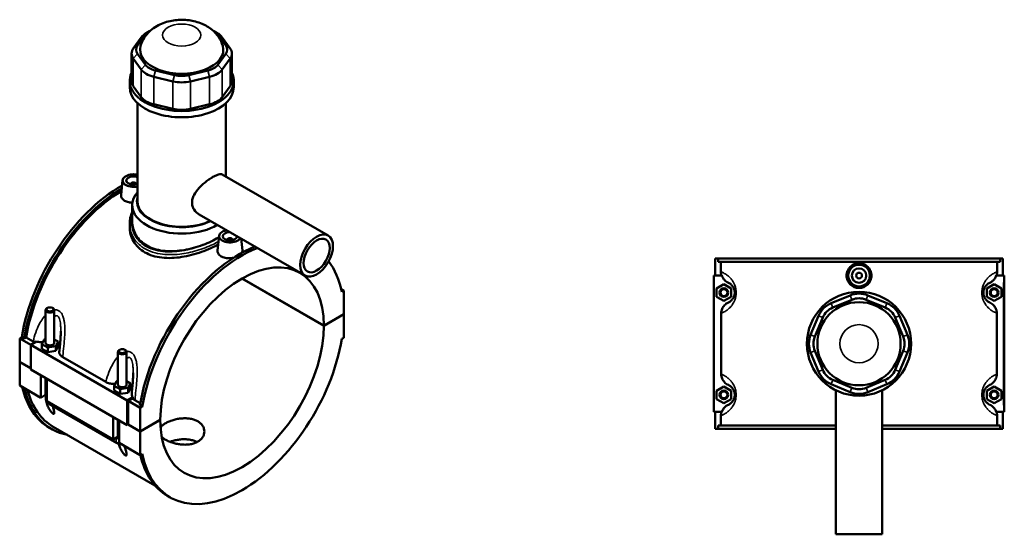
# Model space of a CAD drawing. Header units: millimetres. Extents: x -256 to 976, y -117 to 1175.
# Tile 8 of 8: x -118 to 563, y 819 to 1175. Entities that reach past the tile are written whole.
import ezdxf

# ---------------------------------------------------------------- set-up
doc = ezdxf.new("R2010")
doc.units = ezdxf.units.MM
doc.layers.add('Visible (ANSI)', color=7, linetype='Continuous', lineweight=50)
doc.layers.add('Visible Narrow (ANSI)', color=7, linetype='Continuous', lineweight=35)

msp = doc.modelspace()

# ---------------------------------------------------------------- linework, layer by layer
at = {"layer": 'Visible (ANSI)'}
for p, q in [((-36.8, 1157.2), (-31.33, 1164.83)), ((-28.55, 1167.22), (-30.82, 1165.92)), ((15.97, 1167.22), (18.23, 1165.92)), ((18.74, 1164.83), (24.22, 1157.2)), ((-34.28, 1162.92), (-39.76, 1155.29)), ((27.17, 1155.29), (21.7, 1162.92)), ((-40.97, 1151.76), (-40.97, 1132.69)), ((-31.33, 1143.92), (-36.8, 1151.54)), ((24.22, 1151.54), (18.74, 1143.92)), ((28.39, 1151.76), (28.39, 1132.69)), ((-39.76, 1148.22), (-34.28, 1140.6)), ((21.7, 1140.6), (27.17, 1148.22)), ((-11.19, 1136.76), (-24.4, 1139.92)), ((11.82, 1139.92), (-1.39, 1136.76)), ((-42.29, 1128.36), (-42.29, 1132.69)), ((-25.63, 1135.6), (-12.42, 1132.44)), ((-0.17, 1132.44), (13.04, 1135.6)), ((29.71, 1128.36), (29.71, 1132.69)), ((-34.28, 1121.53), (-39.76, 1129.16)), ((27.17, 1129.16), (21.7, 1121.53)), ((-36.89, 1049.36), (-36.89, 1117.41)), ((24.31, 1066.5), (24.31, 1117.41)), ((-12.42, 1113.37), (-25.63, 1116.53)), ((13.04, 1116.53), (-0.17, 1113.37)), ((-47.15, 1064), (-48.25, 1053.78)), ((21.81, 1067.94), (95.05, 1025.66)), ((-41.67, 1061.28), (-41.67, 1061.09)), ((-37.67, 1061.28), (-37.67, 1061.09)), ((-40.49, 1035.14), (-40.49, 1046.75)), ((5.81, 1040.23), (79.05, 997.95)), ((-42.29, 1033.77), (-42.29, 1031.58)), ((19.6, 1025.46), (18.5, 1015.24)), ((25.08, 1022.55), (25.08, 1022.74)), ((29.08, 1022.55), (29.08, 1022.74)), ((34.78, 1023.5), (35.67, 1015.2)), ((362.77, 1009.73), (362.77, 997.93)), ((362.77, 1009.73), (364.75, 1009.73)), ((364.75, 1009.73), (559.8, 1009.73)), ((364.75, 1007.37), (364.75, 1009.73)), ((559.8, 1009.73), (559.8, 1007.37)), ((559.8, 1009.73), (561.77, 1009.73)), ((561.77, 1009.73), (561.77, 997.93)), ((559.8, 1007.37), (364.75, 1007.37)), ((366.74, 1000.51), (366.74, 1007.37)), ((557.8, 1000.51), (557.8, 1007.37)), ((92, 963.18), (35.39, 995.86)), ((35.46, 995.9), (92, 963.26)), ((367.36, 997.93), (361.77, 997.93)), ((361.77, 997.93), (361.77, 903.53)), ((557.19, 997.93), (562.27, 997.93)), ((562.27, 997.93), (562.77, 997.93)), ((562.77, 903.53), (562.77, 997.93)), ((103.99, 988.55), (105.78, 987.51)), ((363.77, 989.02), (368.77, 991.91)), ((363.77, 983.25), (363.77, 989.02)), ((368.77, 991.91), (373.77, 989.02)), ((373.77, 989.02), (373.77, 983.25)), ((555.77, 991.91), (550.77, 989.02)), ((550.77, 989.02), (550.77, 983.25)), ((560.77, 989.02), (555.77, 991.91)), ((560.77, 983.25), (560.77, 989.02)), ((105.78, 987.51), (104.39, 986.71)), ((105.78, 971.22), (105.78, 987.51)), ((368.77, 980.36), (363.77, 983.25)), ((373.77, 983.25), (368.77, 980.36)), ((456.15, 984.2), (442.94, 978.72)), ((444.16, 975.77), (457.37, 981.24)), ((467.17, 981.24), (480.38, 975.77)), ((481.61, 978.72), (468.4, 984.2)), ((550.77, 983.25), (555.77, 980.36)), ((555.77, 980.36), (560.77, 983.25)), ((-99.14, 975.5), (-99.56, 975.25)), ((-95.74, 975.5), (-95.32, 975.25)), ((-100.44, 974.03), (-100.44, 951.34)), ((-94.44, 974.03), (-94.44, 951.34)), ((92, 963.26), (105.78, 971.22)), ((105.78, 971.14), (92, 963.18)), ((105.71, 971.18), (105.78, 971.14)), ((105.78, 954.85), (105.78, 971.14)), ((366.96, 971.84), (366.96, 929.62)), ((434.28, 970.07), (428.81, 956.86)), ((431.77, 955.63), (437.24, 968.84)), ((487.31, 968.84), (492.78, 955.63)), ((495.74, 956.86), (490.27, 970.07)), ((557.59, 929.62), (557.59, 971.84)), ((-118.37, 954.44), (-116.97, 955.25)), ((-118.37, 954.44), (-110.73, 950.04)), ((-118.37, 938.16), (-118.37, 954.44)), ((-115.3, 954.29), (-116.97, 955.25)), ((-113.89, 955.1), (-115.3, 954.29)), ((-109.04, 952.3), (-113.89, 955.1)), ((-103.01, 950.48), (-101.52, 953.7)), ((-101.52, 953.7), (-100.44, 953.87)), ((-94.44, 953.69), (-91.86, 952.2)), ((104.39, 954.05), (105.78, 954.85)), ((-106.78, 952.32), (-110.73, 950.04)), ((-110.73, 950.04), (-43.98, 911.5)), ((-110.73, 950.04), (-110.73, 932.93)), ((-103.01, 947.21), (-103.01, 950.48)), ((-98.93, 948.12), (-103.01, 950.48)), ((-103.01, 947.21), (-98.93, 944.86)), ((-93.36, 948.98), (-98.93, 948.12)), ((-98.93, 944.86), (-98.93, 948.12)), ((-91.86, 952.2), (-93.36, 948.98)), ((-93.36, 945.72), (-93.36, 948.98)), ((-93.36, 945.72), (-91.86, 948.94)), ((-91.86, 948.94), (-91.86, 952.2)), ((-98.93, 944.86), (-93.36, 945.72)), ((-88.61, 941.5), (-58.76, 924.27)), ((-50.38, 922.44), (-50.38, 945.12)), ((-49.07, 946.59), (-49.5, 946.35)), ((-45.68, 946.59), (-45.25, 946.35)), ((-44.38, 922.44), (-44.38, 945.12)), ((428.81, 944.61), (434.28, 931.4)), ((437.24, 932.62), (431.77, 945.83)), ((492.78, 945.83), (487.31, 932.62)), ((490.27, 931.4), (495.74, 944.61)), ((-118.37, 938.16), (-110.73, 933.75)), ((-118.37, 938.07), (-118.3, 938.11)), ((-118.37, 921.78), (-118.37, 938.07)), ((-110.73, 933.66), (-118.37, 938.07)), ((-110.73, 932.93), (-43.98, 894.39)), ((-103.8, 913.37), (-103.8, 928.93)), ((-100.44, 926.99), (-100.44, 914.6)), ((-99.56, 926.48), (-99.56, 910.93)), ((-118.37, 921.78), (-103.8, 913.37)), ((-52.95, 921.58), (-51.46, 924.79)), ((-52.95, 918.31), (-52.95, 921.58)), ((-48.87, 919.22), (-52.95, 921.58)), ((-51.46, 924.79), (-50.38, 924.96)), ((-43.29, 920.08), (-48.87, 919.22)), ((-44.38, 924.79), (-41.8, 923.3)), ((-41.8, 923.3), (-43.29, 920.08)), ((-43.29, 916.81), (-43.29, 920.08)), ((-43.29, 916.81), (-41.8, 920.03)), ((-41.8, 920.03), (-41.8, 923.3)), ((363.77, 918.22), (368.77, 921.11)), ((368.77, 921.11), (373.77, 918.22)), ((442.94, 922.74), (456.15, 917.27)), ((457.37, 920.22), (444.16, 925.7)), ((480.38, 925.7), (467.17, 920.22)), ((468.4, 917.27), (481.61, 922.74)), ((555.77, 921.11), (550.77, 918.22)), ((560.77, 918.22), (555.77, 921.11)), ((-100.99, 915), (-103.8, 913.37)), ((-100.44, 915.32), (-100.99, 915)), ((-100.99, 915), (-100.44, 914.67)), ((-52.95, 918.31), (-48.87, 915.95)), ((-48.87, 915.95), (-48.87, 919.22)), ((-48.87, 915.95), (-43.29, 916.81)), ((-43.98, 911.5), (-40.03, 913.78)), ((-40.16, 912.88), (-43.27, 911.09)), ((363.77, 912.45), (363.77, 918.22)), ((373.77, 918.22), (373.77, 912.45)), ((446.27, 918.48), (446.27, 818.73)), ((478.27, 918.48), (478.27, 818.73)), ((550.77, 918.22), (550.77, 912.45)), ((560.77, 912.45), (560.77, 918.22)), ((-99.56, 910.93), (-53.74, 884.47)), ((-96.82, 908.33), (-51, 881.87)), ((-43.98, 894.39), (-43.98, 911.5)), ((-43.27, 911.09), (-34.93, 906.27)), ((-43.27, 911.09), (-43.27, 894.8)), ((-34.95, 909.53), (-38.65, 911.66)), ((-33.53, 907.08), (-35.2, 908.04)), ((-33.53, 907.08), (-34.93, 906.27)), ((-34.93, 906.27), (-34.93, 889.98)), ((368.77, 909.56), (363.77, 912.45)), ((373.77, 912.45), (368.77, 909.56)), ((550.77, 912.45), (555.77, 909.56)), ((555.77, 909.56), (560.77, 912.45)), ((-53.74, 884.47), (-53.74, 900.02)), ((361.77, 903.53), (367.36, 903.53)), ((362.77, 903.53), (362.77, 891.73)), ((366.74, 894.09), (366.74, 900.96)), ((562.27, 903.53), (557.19, 903.53)), ((557.8, 894.09), (557.8, 900.96)), ((561.77, 903.53), (561.77, 891.73)), ((562.77, 903.53), (562.27, 903.53)), ((-96.12, 891.56), (-97.79, 892.52)), ((-95.14, 893.25), (-24.85, 852.66)), ((-50.38, 885.7), (-50.38, 898.08)), ((-49.5, 897.58), (-49.5, 882.02)), ((-43.27, 894.8), (-43.98, 894.39)), ((-34.93, 889.9), (-43.34, 894.76)), ((-43.27, 894.8), (-34.93, 889.98)), ((-34.93, 889.98), (-21.14, 897.94)), ((-21.14, 897.86), (-34.93, 889.9)), ((-21.21, 897.9), (-21.14, 897.86)), ((446.27, 894.09), (364.75, 894.09)), ((364.75, 891.73), (364.75, 894.09)), ((559.8, 894.09), (478.27, 894.09)), ((559.8, 894.09), (559.8, 891.73)), ((-50.93, 886.09), (-53.74, 884.47)), ((-51.3, 885.88), (-50.83, 885.6)), ((-50.38, 886.41), (-50.93, 886.09)), ((-50.93, 886.09), (-50.38, 885.77)), ((-34.93, 889.9), (-34.93, 873.61)), ((364.75, 891.73), (362.77, 891.73)), ((364.75, 891.73), (446.27, 891.73)), ((478.27, 891.73), (559.8, 891.73)), ((561.77, 891.73), (559.8, 891.73)), ((-49.5, 882.02), (-34.93, 873.61)), ((-34.93, 873.61), (-33.53, 874.42)), ((-14.35, 844.35), (-16.02, 845.31)), ((446.27, 818.73), (478.27, 818.73))]:
    msp.add_line(p, q, dxfattribs=at)
for centre, radius in [((462.27, 997.93), 7.5), ((462.27, 997.93), 5), ((462.27, 997.93), 2), ((368.77, 986.13), 3), ((368.77, 986.13), 2.4), ((555.77, 986.13), 3), ((555.77, 986.13), 2.4), ((462.27, 950.73), 36), ((462.27, 950.73), 28.8), ((368.77, 915.33), 3), ((368.77, 915.33), 2.4), ((555.77, 915.33), 3), ((555.77, 915.33), 2.4)]:
    msp.add_circle(centre, radius, dxfattribs=at)
for centre, radius, start, end in [((462.27, 969.41), 16, 67.5, 112.5), ((462.27, 969.41), 12.8, 67.5, 112.5), ((449.06, 963.94), 16, 112.5, 157.5), ((449.06, 963.94), 12.8, 112.5, 157.5), ((475.48, 963.94), 12.8, 22.5, 67.5), ((475.48, 963.94), 16, 22.5, 67.5), ((443.59, 950.73), 16, 157.5, 202.5), ((443.59, 950.73), 12.8, 157.5, 202.5), ((480.95, 950.73), 12.8, 337.5, 22.5), ((480.95, 950.73), 16, 337.5, 22.5), ((449.06, 937.52), 16, 202.5, 247.5), ((449.06, 937.52), 12.8, 202.5, 247.5), ((475.48, 937.52), 12.8, 292.5, 337.5), ((475.48, 937.52), 16, 292.5, 337.5), ((462.27, 932.05), 12.8, 247.5, 292.5), ((462.27, 932.05), 16, 247.5, 292.5)]:
    msp.add_arc(centre, radius, start, end, dxfattribs=at)
for centre, major_axis, start_param, end_param in [((-19.5, 1159.39), (-16, 0), 5.497787, 5.890486), ((-19.5, 1162), (12.8, 0), 2.300998, 2.748894), ((6.92, 1162), (12.8, 0), 0.392699, 0.840595), ((6.92, 1159.39), (16, 0), 0.392699, 0.785398), ((-24.97, 1151.76), (-16, 0), 5.890486, 6.675884), ((-24.97, 1154.37), (-12.8, 0), 5.890486, 6.675884), ((-6.29, 1154.37), (-28.8, 0), 6.118681, 9.589283), ((12.39, 1154.37), (12.8, 0), 5.890486, 6.675884), ((12.39, 1151.76), (16, 0), 5.890486, 6.675884), ((-6.29, 1132.69), (-36, 0), 6.011728, 9.696235), ((-19.5, 1144.13), (-16, 0), 0.392699, 1.178097), ((-19.5, 1146.74), (-12.8, 0), 0.392699, 1.178097), ((6.92, 1146.74), (-12.8, 0), 1.963495, 2.748894), ((6.92, 1144.13), (16, 0), 5.105088, 5.890486), ((-24.97, 1132.69), (-16, 0), 0, 0.392699), ((-6.29, 1140.97), (16, 0), 4.31969, 5.105088), ((-6.29, 1143.59), (-12.8, 0), 1.178097, 1.963495), ((12.39, 1132.69), (16, 0), 5.890486, 6.283185), ((-6.29, 1128.36), (-36, 0), 0, 3.141593), ((-19.5, 1125.07), (-16, 0), 0.392699, 1.178097), ((6.92, 1125.07), (-16, 0), 1.963495, 2.748894), ((-6.29, 1121.91), (-16, 0), 1.178097, 1.963495), ((-39.67, 1063.73), (-7.5, 0), 4.333317, 8.233054), ((-39.67, 1063.73), (-5, 0), 4.12392, 8.44245), ((-48.01, 978.74), (-49.78, -86.21), 3.920469, 5.295511), ((-46.34, 977.77), (49.78, 86.21), 0.805742, 2.153918), ((-46.34, 977.77), (-48.8, -84.52), 3.950393, 5.291407), ((-39.67, 1061.28), (-2, 0), 2.963882, 6.460896), ((-6.29, 1046.75), (-34.2, 0), 5.820231, 8.656123), ((-6.29, 1049.36), (-31, 0), 6.122368, 8.554523), ((-6.29, 1049.36), (-30.6, 0), 0, 2.270225), ((27.08, 1025.19), (-7.5, 0), 5.031383, 9.105784), ((27.08, 1025.19), (5, 0), 1.615885, 6.238097), ((27.08, 1022.74), (-2, 0), 2.963882, 6.460896), ((33.76, 931.53), (49.78, 86.21), 0.634661, 2.153918), ((35.43, 930.56), (-49.78, -86.21), 3.776253, 5.295511), ((35.43, 930.56), (40, 69.28), 5.498412, 8.638755), ((35.43, 930.56), (49.78, 86.21), 5.700064, 6.049459), ((-97.44, 974.03), (3, 0), 2.356194, 7.068583), ((35.43, 930.56), (-40, -69.28), 5.498412, 8.638755), ((35.43, 930.56), (-49.78, -86.21), 5.700064, 8.437103), ((-97.44, 951.34), (-3, 0), 0, 3.141593), ((-97.44, 948.08), (7.5, 0), 0.392349, 0.732403), ((-47.38, 945.12), (3, 0), 2.356194, 7.068583), ((-48.01, 978.74), (-49.78, -86.21), 5.726091, 6.283185), ((-46.34, 977.77), (-49.78, -86.21), 5.726091, 6.48154), ((-47.38, 922.44), (-3, 0), 0, 3.141593), ((-47.38, 919.17), (7.5, 0), 0.392349, 0.732403), ((-46.34, 977.77), (-48.8, -84.52), 5.759078, 6.283185), ((33.76, 931.53), (-49.78, -86.21), 5.724326, 6.283185)]:
    msp.add_ellipse(centre, major_axis=major_axis, ratio=0.57735, start_param=start_param, end_param=end_param, dxfattribs=at)
for centre, major_axis in [((87.05, 1011.8), (8, 13.86)), ((87.05, 1011.8), (6.4, 11.09)), ((-97.44, 974.52), (-2.4, 0)), ((-47.38, 945.61), (-2.4, 0))]:
    msp.add_ellipse(centre, major_axis=major_axis, ratio=0.57735, dxfattribs=at)
for points, knots in [([(22.12, 1157.09), (21.48, 1159.32), (20.49, 1161.33), (17.95, 1165.13), (16.34, 1166.81), (12.46, 1169.99), (10.15, 1171.29), (4.85, 1173.55), (1.82, 1174.31), (-4.41, 1175.14), (-7.62, 1175.16), (-13.98, 1174.41), (-17.14, 1173.65), (-23.21, 1171.11), (-26.16, 1169.38), (-30.81, 1164.82), (-32.64, 1162.4), (-34.2, 1158.66), (-34.47, 1157.89), (-34.7, 1157.09)], [5.662292, 5.662292, 5.662292, 5.662292, 5.86601, 5.86601, 6.110581, 6.110581, 6.433532, 6.433532, 6.842505, 6.842505, 7.269625, 7.269625, 7.69658, 7.69658, 8.106587, 8.106587, 8.402037, 8.402037, 8.474875, 8.474875, 8.474875, 8.474875]), ([(5.81, 1040.23), (4.43, 1041.03), (3.13, 1042.23), (1.78, 1044.4), (1.42, 1045.19), (0.95, 1046.83), (0.84, 1047.67), (0.84, 1049.35), (0.95, 1050.23), (1.42, 1052), (1.78, 1052.89), (3.13, 1055.52), (4.43, 1057.22), (6.5, 1059.45), (7.26, 1060.19), (8.86, 1061.63), (9.69, 1062.33), (11.37, 1063.64), (12.21, 1064.25), (13.84, 1065.35), (14.62, 1065.84), (16.07, 1066.68), (16.78, 1067.05), (18.1, 1067.65), (18.72, 1067.88), (19.82, 1068.18), (20.31, 1068.24), (21.16, 1068.21), (21.51, 1068.11), (21.81, 1067.94)], [3.696188, 3.696188, 3.696188, 3.696188, 4.313598, 4.313598, 4.622303, 4.622303, 4.931008, 4.931008, 5.239713, 5.239713, 5.548418, 5.548418, 6.165828, 6.165828, 6.473499, 6.473499, 6.78117, 6.78117, 7.088841, 7.088841, 7.396512, 7.396512, 7.704183, 7.704183, 8.011854, 8.011854, 8.319525, 8.319525, 8.627196, 8.627196, 8.627196, 8.627196]), ([(-40.36, 1048.48), (-41.23, 1048.49), (-42.13, 1048.57), (-44.03, 1048.97), (-45, 1049.34), (-46.53, 1050.22), (-47.19, 1050.8), (-48.06, 1052.08), (-48.27, 1052.79), (-48.27, 1053.56), (-48.26, 1053.67), (-48.25, 1053.78)], [2.012796, 2.012796, 2.012796, 2.012796, 2.269187, 2.269187, 2.593522, 2.593522, 2.917856, 2.917856, 3.242191, 3.242191, 3.295584, 3.295584, 3.295584, 3.295584]), ([(-42.29, 1033.77), (-42.29, 1035.17), (-42.14, 1036.58), (-41.54, 1039.33), (-41.09, 1040.67), (-40.49, 1041.96), (-40.49, 1041.96), (-40.49, 1041.96)], [24.643771, 24.643771, 24.643771, 24.643771, 25.192059, 25.192059, 25.735146, 25.735146, 25.735155, 25.735155, 25.735155, 25.735155]), ([(18.96, 1019.52), (17.4, 1018.63), (15.65, 1017.73), (11.78, 1015.97), (9.64, 1015.1), (5.21, 1013.53), (2.9, 1012.82), (-1.73, 1011.63), (-4.05, 1011.15), (-8.54, 1010.45), (-10.86, 1010.2), (-15.49, 1010.03), (-17.79, 1010.1), (-22.23, 1010.61), (-24.36, 1011.05), (-28.31, 1012.29), (-30.13, 1013.09), (-33.36, 1014.96), (-34.87, 1016.08), (-37.52, 1018.65), (-38.66, 1020.1), (-40.49, 1023.21), (-41.18, 1024.87), (-42.08, 1028.23), (-42.29, 1029.93), (-42.29, 1031.58)], [5.509434, 5.509434, 5.509434, 5.509434, 6.165677, 6.165677, 6.850534, 6.850534, 7.535392, 7.535392, 8.22025, 8.22025, 8.905597, 8.905597, 9.590944, 9.590944, 10.276291, 10.276291, 10.961637, 10.961637, 11.646984, 11.646984, 12.332331, 12.332331, 13.017678, 13.017678, 13.703025, 13.703025, 13.703025, 13.703025]), ([(-40.49, 1035.14), (-40.49, 1033.61), (-40.29, 1032.02), (-39.43, 1028.88), (-38.78, 1027.33), (-37.04, 1024.43), (-35.95, 1023.08), (-33.44, 1020.66), (-32.01, 1019.6), (-28.94, 1017.83), (-27.22, 1017.07), (-23.46, 1015.87), (-21.44, 1015.43), (-17.23, 1014.89), (-15.04, 1014.79), (-10.64, 1014.89), (-8.43, 1015.09), (-4.16, 1015.7), (-1.95, 1016.12), (2.45, 1017.2), (4.64, 1017.85), (8.86, 1019.3), (10.88, 1020.11), (14.63, 1021.8), (16.36, 1022.68), (18.44, 1023.88), (18.98, 1024.21), (19.5, 1024.54)], [7.795387, 7.795387, 7.795387, 7.795387, 8.445213, 8.445213, 9.095039, 9.095039, 9.744865, 9.744865, 10.394691, 10.394691, 11.044516, 11.044516, 11.694342, 11.694342, 12.344168, 12.344168, 12.993994, 12.993994, 13.643505, 13.643505, 14.293015, 14.293015, 14.942525, 14.942525, 15.592036, 15.592036, 15.825207, 15.825207, 15.825207, 15.825207]), ([(29.58, 1010.25), (28.75, 1010.08), (27.89, 1009.98), (26, 1009.91), (24.84, 1009.99), (22.72, 1010.43), (21.75, 1010.8), (20.99, 1011.24), (20.22, 1011.68), (19.56, 1012.26), (18.69, 1013.54), (18.48, 1014.25), (18.48, 1015.02), (18.49, 1015.13), (18.5, 1015.24)], [4.292914, 4.292914, 4.292914, 4.292914, 4.538374, 4.538374, 4.862709, 4.862709, 5.187044, 5.187044, 5.187044, 5.511378, 5.511378, 5.835713, 5.835713, 5.889106, 5.889106, 5.889106, 5.889106]), ([(35.67, 1015.2), (35.68, 1015.11), (35.69, 1015.01), (35.68, 1014.53), (35.59, 1014.13), (35.39, 1013.73)], [3.1900692, 3.1900692, 3.1900692, 3.1900692, 3.242191, 3.242191, 3.4562605, 3.4562605, 3.4562605, 3.4562605]), ([(470.89, 997.93), (470.89, 996.85), (470.67, 995.7), (469.79, 993.58), (469.13, 992.62), (467.59, 991.09), (466.63, 990.44), (464.51, 989.56), (463.35, 989.35), (461.19, 989.35), (460.04, 989.56), (457.92, 990.44), (456.95, 991.09), (455.42, 992.62), (454.76, 993.58), (453.87, 995.7), (453.66, 996.85), (453.66, 999.01), (453.87, 1000.17), (454.76, 1002.28), (455.42, 1003.25), (456.95, 1004.77), (457.92, 1005.43), (460.04, 1006.3), (461.19, 1006.52), (463.35, 1006.52), (464.51, 1006.3), (466.63, 1005.43), (467.59, 1004.77), (469.13, 1003.25), (469.79, 1002.28), (470.67, 1000.17), (470.89, 999.01), (470.89, 997.93)], [0, 0, 0, 0, 0.324335, 0.324335, 0.648669, 0.648669, 0.972715, 0.972715, 1.296761, 1.296761, 1.620807, 1.620807, 1.944853, 1.944853, 2.269187, 2.269187, 2.593522, 2.593522, 2.917856, 2.917856, 3.242191, 3.242191, 3.566237, 3.566237, 3.890283, 3.890283, 4.214329, 4.214329, 4.538374, 4.538374, 4.862709, 4.862709, 5.187044, 5.187044, 5.187044, 5.187044]), ([(367.36, 997.93), (367.52, 997.46), (367.72, 996.99), (368.29, 995.96), (368.69, 995.42), (369.91, 994.09), (370.84, 993.43), (371.87, 992.96)], [-0.6918419, -0.6918419, -0.6918419, -0.6918419, -0.5409379, -0.5409379, -0.3386348, -0.3386348, 0, 0, 0, 0]), ([(552.68, 992.96), (553.33, 993.26), (553.94, 993.63), (555.06, 994.54), (555.57, 995.06), (556.51, 996.34), (556.91, 997.11), (557.19, 997.93)], [-0.7435075, -0.7435075, -0.7435075, -0.7435075, -0.5291105, -0.5291105, -0.3123219, -0.3123219, -0.0522051, -0.0522051, -0.0522051, -0.0522051]), ([(371.87, 992.96), (371.88, 992.96), (371.9, 992.95), (372.18, 992.82), (372.5, 992.65), (373.12, 992.25), (373.41, 992.04), (373.98, 991.54), (374.25, 991.27), (374.74, 990.68), (374.96, 990.39), (375.3, 989.83), (375.43, 989.6), (375.7, 989.03), (375.83, 988.7), (376.02, 988.1), (376.08, 987.83), (376.19, 987.29), (376.23, 987.01), (376.27, 986.53), (376.27, 986.33), (376.27, 986.13), (376.27, 985.93), (376.27, 985.74), (376.23, 985.25), (376.19, 984.97), (376.08, 984.43), (376.02, 984.17), (375.83, 983.56), (375.7, 983.23), (375.43, 982.67), (375.3, 982.43), (374.96, 981.87), (374.74, 981.58), (374.25, 981), (373.98, 980.73), (373.41, 980.23), (373.12, 980.01), (372.5, 979.61), (372.18, 979.45), (371.9, 979.31), (371.88, 979.31), (371.87, 979.3)], [0.919571, 0.919571, 0.919571, 0.919571, 0.958694, 0.958694, 1.670668, 1.670668, 2.213684, 2.213684, 2.673377, 2.673377, 3.031843, 3.031843, 3.263194, 3.263194, 3.529941, 3.529941, 3.711892, 3.711892, 3.892173, 3.892173, 4.014857, 4.014857, 4.014857, 4.13754, 4.13754, 4.317822, 4.317822, 4.499773, 4.499773, 4.76652, 4.76652, 4.99787, 4.99787, 5.356337, 5.356337, 5.816029, 5.816029, 6.359046, 6.359046, 7.07102, 7.07102, 7.110142, 7.110142, 7.110142, 7.110142]), ([(552.68, 979.3), (552.66, 979.31), (552.65, 979.31), (552.36, 979.45), (552.05, 979.61), (551.42, 980.01), (551.13, 980.23), (550.56, 980.73), (550.29, 981), (549.8, 981.58), (549.59, 981.87), (549.25, 982.43), (549.11, 982.67), (548.85, 983.23), (548.72, 983.56), (548.53, 984.17), (548.46, 984.43), (548.36, 984.97), (548.32, 985.25), (548.28, 985.74), (548.27, 985.93), (548.27, 986.13), (548.27, 986.33), (548.28, 986.53), (548.32, 987.01), (548.36, 987.29), (548.46, 987.83), (548.53, 988.1), (548.72, 988.7), (548.85, 989.03), (549.11, 989.6), (549.25, 989.83), (549.59, 990.39), (549.8, 990.68), (550.29, 991.27), (550.56, 991.54), (551.13, 992.04), (551.42, 992.25), (552.05, 992.65), (552.36, 992.82), (552.65, 992.95), (552.66, 992.96), (552.68, 992.96)], [0.91957, 0.91957, 0.91957, 0.91957, 0.958693, 0.958693, 1.670668, 1.670668, 2.213684, 2.213684, 2.673377, 2.673377, 3.031843, 3.031843, 3.263193, 3.263193, 3.52994, 3.52994, 3.711891, 3.711891, 3.892172, 3.892172, 4.014856, 4.014856, 4.014856, 4.13754, 4.13754, 4.317821, 4.317821, 4.499772, 4.499772, 4.766518, 4.766518, 4.997869, 4.997869, 5.356335, 5.356335, 5.816028, 5.816028, 6.359044, 6.359044, 7.071018, 7.071018, 7.110141, 7.110141, 7.110141, 7.110141]), ([(371.87, 979.3), (370.89, 978.86), (369.99, 978.23), (368.52, 976.69), (367.94, 975.8), (367.16, 973.88), (366.96, 972.87), (366.96, 971.84)], [-0.9459282, -0.9459282, -0.9459282, -0.9459282, -0.6227514, -0.6227514, -0.3074983, -0.3074983, 0, 0, 0, 0]), ([(557.59, 971.84), (557.59, 972.86), (557.39, 973.86), (556.64, 975.74), (556.09, 976.6), (554.63, 978.17), (553.71, 978.83), (552.68, 979.3)], [-0.9470392, -0.9470392, -0.9470392, -0.9470392, -0.6421729, -0.6421729, -0.3386348, -0.3386348, 0, 0, 0, 0]), ([(-89.94, 959.39), (-89.94, 958.5), (-89.96, 957.57), (-90.04, 955.7), (-90.1, 954.75), (-90.24, 952.84), (-90.32, 951.87), (-90.49, 949.94), (-90.58, 948.97), (-90.76, 947.03), (-90.86, 946.06), (-90.95, 945.09)], [5.611075, 5.611075, 5.611075, 5.611075, 5.923907, 5.923907, 6.236739, 6.236739, 6.549571, 6.549571, 6.862403, 6.862403, 7.175235, 7.175235, 7.175235, 7.175235]), ([(-106.78, 952.32), (-106.33, 952.19), (-105.86, 952.08), (-104.73, 951.89), (-104.06, 951.83), (-103.06, 951.81), (-102.72, 951.81), (-102.39, 951.83)], [-0.6918419, -0.6918419, -0.6918419, -0.6918419, -0.5409379, -0.5409379, -0.3386348, -0.3386348, -0.2380932, -0.2380932, -0.2380932, -0.2380932]), ([(-90.95, 945.09), (-90.97, 944.97), (-90.97, 944.85), (-90.94, 944.12), (-90.73, 943.52), (-89.92, 942.41), (-89.34, 941.92), (-88.61, 941.5)], [-0.6862685, -0.6862685, -0.6862685, -0.6862685, -0.6227514, -0.6227514, -0.3074983, -0.3074983, 0, 0, 0, 0]), ([(-39.88, 930.49), (-39.88, 929.59), (-39.9, 928.67), (-39.98, 926.8), (-40.04, 925.85), (-40.17, 923.93), (-40.25, 922.97), (-40.42, 921.04), (-40.52, 920.07), (-40.7, 918.13), (-40.8, 917.16), (-40.89, 916.19)], [5.611075, 5.611075, 5.611075, 5.611075, 5.923907, 5.923907, 6.236739, 6.236739, 6.549571, 6.549571, 6.862403, 6.862403, 7.175235, 7.175235, 7.175235, 7.175235]), ([(366.96, 929.62), (366.96, 928.61), (367.16, 927.6), (367.91, 925.72), (368.46, 924.86), (369.91, 923.29), (370.84, 922.63), (371.87, 922.16)], [-0.9470392, -0.9470392, -0.9470392, -0.9470392, -0.6421729, -0.6421729, -0.3386348, -0.3386348, 0, 0, 0, 0]), ([(552.68, 922.16), (553.66, 922.61), (554.55, 923.24), (556.03, 924.77), (556.61, 925.66), (557.39, 927.59), (557.59, 928.6), (557.59, 929.62)], [-0.9459282, -0.9459282, -0.9459282, -0.9459282, -0.6227514, -0.6227514, -0.3074983, -0.3074983, 0, 0, 0, 0]), ([(-58.76, 924.27), (-58.05, 923.85), (-57.2, 923.52), (-55.33, 923.06), (-54.34, 922.93), (-52.99, 922.9), (-52.66, 922.91), (-52.33, 922.92)], [-0.9470392, -0.9470392, -0.9470392, -0.9470392, -0.6421729, -0.6421729, -0.3386348, -0.3386348, -0.2380932, -0.2380932, -0.2380932, -0.2380932]), ([(371.87, 922.16), (371.88, 922.16), (371.9, 922.15), (372.18, 922.02), (372.5, 921.85), (373.12, 921.45), (373.41, 921.24), (373.98, 920.74), (374.25, 920.47), (374.74, 919.88), (374.96, 919.59), (375.3, 919.03), (375.43, 918.8), (375.7, 918.23), (375.83, 917.9), (376.02, 917.3), (376.08, 917.03), (376.19, 916.49), (376.23, 916.21), (376.27, 915.73), (376.27, 915.53), (376.27, 915.33), (376.27, 915.13), (376.27, 914.94), (376.23, 914.45), (376.19, 914.17), (376.08, 913.63), (376.02, 913.37), (375.83, 912.76), (375.7, 912.43), (375.43, 911.87), (375.3, 911.63), (374.96, 911.07), (374.74, 910.78), (374.25, 910.2), (373.98, 909.93), (373.41, 909.43), (373.12, 909.21), (372.5, 908.81), (372.18, 908.65), (371.9, 908.51), (371.88, 908.51), (371.87, 908.5)], [0.919571, 0.919571, 0.919571, 0.919571, 0.958694, 0.958694, 1.670668, 1.670668, 2.213685, 2.213685, 2.673377, 2.673377, 3.031843, 3.031843, 3.263194, 3.263194, 3.529941, 3.529941, 3.711892, 3.711892, 3.892173, 3.892173, 4.014857, 4.014857, 4.014857, 4.13754, 4.13754, 4.317822, 4.317822, 4.499773, 4.499773, 4.766519, 4.766519, 4.99787, 4.99787, 5.356336, 5.356336, 5.816029, 5.816029, 6.359045, 6.359045, 7.07102, 7.07102, 7.110142, 7.110142, 7.110142, 7.110142]), ([(552.68, 908.5), (552.66, 908.51), (552.65, 908.51), (552.36, 908.65), (552.05, 908.81), (551.42, 909.21), (551.13, 909.43), (550.56, 909.93), (550.29, 910.2), (549.8, 910.78), (549.59, 911.07), (549.25, 911.63), (549.11, 911.87), (548.85, 912.43), (548.72, 912.76), (548.53, 913.37), (548.46, 913.63), (548.36, 914.17), (548.32, 914.45), (548.28, 914.94), (548.27, 915.13), (548.27, 915.33), (548.27, 915.53), (548.28, 915.73), (548.32, 916.21), (548.36, 916.49), (548.46, 917.03), (548.53, 917.3), (548.72, 917.9), (548.85, 918.23), (549.11, 918.8), (549.25, 919.03), (549.59, 919.59), (549.8, 919.88), (550.29, 920.47), (550.56, 920.74), (551.13, 921.24), (551.42, 921.45), (552.05, 921.85), (552.36, 922.02), (552.65, 922.15), (552.66, 922.16), (552.68, 922.16)], [0.919184, 0.919184, 0.919184, 0.919184, 0.958312, 0.958312, 1.670286, 1.670286, 2.213301, 2.213301, 2.672993, 2.672993, 3.031458, 3.031458, 3.262808, 3.262808, 3.529554, 3.529554, 3.711505, 3.711505, 3.891786, 3.891786, 4.01447, 4.01447, 4.01447, 4.137153, 4.137153, 4.317434, 4.317434, 4.499385, 4.499385, 4.766132, 4.766132, 4.997481, 4.997481, 5.355946, 5.355946, 5.815638, 5.815638, 6.358653, 6.358653, 7.070628, 7.070628, 7.109755, 7.109755, 7.109755, 7.109755]), ([(-100.44, 914.6), (-100.44, 914.07), (-100.37, 913.56), (-100.13, 912.59), (-99.96, 912.12), (-99.69, 911.53), (-99.63, 911.4), (-99.56, 911.27)], [1.5707963, 1.5707963, 1.5707963, 1.5707963, 1.8849556, 1.8849556, 2.1991149, 2.1991149, 2.2930913, 2.2930913, 2.2930913, 2.2930913]), ([(-95.55, 907.59), (-95.47, 907.34), (-95.39, 907.09), (-95.06, 906.02), (-94.81, 905.15), (-94.56, 903.99), (-94.49, 903.62), (-94.43, 902.97), (-94.43, 902.69), (-94.55, 902.31), (-94.65, 902.17), (-94.9, 902.16), (-94.97, 902.17), (-95.13, 902.22), (-95.23, 902.26), (-95.41, 902.37), (-95.51, 902.44), (-95.72, 902.6), (-95.83, 902.7), (-96.26, 903.1), (-96.6, 903.5), (-97.2, 904.29), (-97.5, 904.75), (-98.06, 905.68), (-98.3, 906.15), (-98.97, 907.55), (-99.31, 908.47), (-99.92, 910.48), (-100.18, 911.74), (-100.36, 913.34), (-100.39, 913.69), (-100.41, 914.03)], [1.251117, 1.251117, 1.251117, 1.251117, 1.359554, 1.359554, 1.734678, 1.734678, 1.92224, 1.92224, 2.109803, 2.109803, 2.246381, 2.246381, 2.28528, 2.28528, 2.324179, 2.324179, 2.363078, 2.363078, 2.401977, 2.401977, 2.538555, 2.538555, 2.726117, 2.726117, 2.91368, 2.91368, 3.288804, 3.288804, 3.819435, 3.819435, 3.969845, 3.969845, 3.969845, 3.969845]), ([(-40.89, 916.19), (-40.92, 915.86), (-40.9, 915.53), (-40.68, 914.7), (-40.42, 914.22), (-40.03, 913.78)], [-0.4842118, -0.4842118, -0.4842118, -0.4842118, -0.3123219, -0.3123219, -0.0522051, -0.0522051, -0.0522051, -0.0522051]), ([(-99.26, 910.75), (-99.18, 910.63), (-99.1, 910.5), (-98.73, 909.98), (-98.41, 909.6), (-97.68, 908.9), (-97.27, 908.59), (-96.82, 908.33)], [2.4192976, 2.4192976, 2.4192976, 2.4192976, 2.5132741, 2.5132741, 2.8274334, 2.8274334, 3.1415927, 3.1415927, 3.1415927, 3.1415927]), ([(371.87, 908.5), (371.22, 908.21), (370.6, 907.83), (369.48, 906.93), (368.98, 906.41), (368.03, 905.13), (367.63, 904.35), (367.36, 903.53)], [-0.7435075, -0.7435075, -0.7435075, -0.7435075, -0.5291105, -0.5291105, -0.3123219, -0.3123219, -0.0522051, -0.0522051, -0.0522051, -0.0522051]), ([(557.19, 903.53), (557.03, 904.01), (556.83, 904.47), (556.26, 905.5), (555.86, 906.05), (554.63, 907.37), (553.71, 908.03), (552.68, 908.5)], [-0.6918419, -0.6918419, -0.6918419, -0.6918419, -0.5409379, -0.5409379, -0.3386348, -0.3386348, 0, 0, 0, 0]), ([(-20.96, 892.74), (-20.9, 892.82), (-20.84, 892.9), (-20.38, 893.47), (-19.88, 893.96), (-18.73, 894.89), (-18.08, 895.33), (-16.68, 896.13), (-15.89, 896.53), (-14.18, 897.25), (-13.25, 897.59), (-11.32, 898.17), (-10.31, 898.41), (-8.29, 898.8), (-7.27, 898.93), (-5.31, 899.09), (-4.29, 899.12), (-2.27, 899.05), (-1.26, 898.94), (0.67, 898.6), (1.59, 898.36), (3.31, 897.76), (4.1, 897.4), (4.8, 897)], [6.470135, 6.470135, 6.470135, 6.470135, 6.515281, 6.515281, 6.811422, 6.811422, 7.107563, 7.107563, 7.403703, 7.403703, 7.699844, 7.699844, 7.995985, 7.995985, 8.292126, 8.292126, 8.588282, 8.588282, 8.884438, 8.884438, 9.180594, 9.180594, 9.47675, 9.47675, 9.47675, 9.47675]), ([(4.8, 897), (5.49, 896.59), (6.15, 896.12), (7.3, 895.07), (7.8, 894.49), (8.6, 893.25), (8.9, 892.6), (9.29, 891.27), (9.39, 890.61), (9.39, 889.31), (9.29, 888.64), (8.9, 887.32), (8.6, 886.67), (7.8, 885.44), (7.3, 884.85), (6.15, 883.8), (5.49, 883.33), (4.1, 882.52), (3.31, 882.16), (1.59, 881.56), (0.67, 881.32), (-1.26, 880.98), (-2.27, 880.87), (-4.29, 880.8), (-5.31, 880.83), (-7.27, 880.99), (-8.29, 881.12), (-10.31, 881.51), (-11.32, 881.75), (-13.25, 882.33), (-14.18, 882.67), (-15.89, 883.4), (-16.68, 883.79), (-18.08, 884.6), (-18.73, 885.04), (-19.61, 885.74), (-19.88, 885.99), (-20.14, 886.24)], [0, 0, 0, 0, 0.296156, 0.296156, 0.592312, 0.592312, 0.888468, 0.888468, 1.184624, 1.184624, 1.480765, 1.480765, 1.776906, 1.776906, 2.073047, 2.073047, 2.369188, 2.369188, 2.665328, 2.665328, 2.961469, 2.961469, 3.25761, 3.25761, 3.553751, 3.553751, 3.849907, 3.849907, 4.146063, 4.146063, 4.442219, 4.442219, 4.738375, 4.738375, 5.034531, 5.034531, 5.188195, 5.188195, 5.188195, 5.188195]), ([(-50.83, 885.6), (-50.76, 885.56), (-50.69, 885.54), (-50.57, 885.52), (-50.52, 885.52), (-50.44, 885.56), (-50.42, 885.59), (-50.39, 885.65), (-50.38, 885.68), (-50.38, 885.71)], [0, 0, 0, 0, 0.0301742, 0.0301742, 0.061514, 0.061514, 0.0866927, 0.0866927, 0.1036965, 0.1036965, 0.1036965, 0.1036965]), ([(-51, 881.87), (-50.54, 881.61), (-50.02, 881.39), (-49.02, 881.19), (-48.56, 881.15), (-48.09, 881.21)], [3.1415927, 3.1415927, 3.1415927, 3.1415927, 3.4557519, 3.4557519, 3.6781723, 3.6781723, 3.6781723, 3.6781723]), ([(-45.88, 879.94), (-45.65, 879.23), (-45.44, 878.56), (-45.04, 877.24), (-44.82, 876.5), (-44.49, 875.13), (-44.38, 874.51), (-44.38, 873.7), (-44.43, 873.36), (-44.74, 873.26), (-44.82, 873.25), (-45.02, 873.29), (-45.13, 873.34), (-45.35, 873.46), (-45.45, 873.54), (-45.66, 873.7), (-45.77, 873.79), (-46.19, 874.19), (-46.53, 874.59), (-47.14, 875.39), (-47.44, 875.85), (-47.99, 876.78), (-48.24, 877.24), (-48.9, 878.64), (-49.24, 879.56), (-49.59, 880.71), (-49.68, 881.03), (-49.76, 881.35)], [1.080823, 1.080823, 1.080823, 1.080823, 1.355999, 1.355999, 1.673488, 1.673488, 1.990978, 1.990978, 2.212136, 2.212136, 2.263704, 2.263704, 2.315272, 2.315272, 2.354171, 2.354171, 2.393071, 2.393071, 2.529649, 2.529649, 2.717211, 2.717211, 2.904773, 2.904773, 3.279897, 3.279897, 3.420885, 3.420885, 3.420885, 3.420885]), ([(4.31, 882.66), (3.74, 882.96), (3.12, 883.23), (1.6, 883.78), (0.67, 884.02), (-1.26, 884.39), (-2.27, 884.5), (-4.29, 884.61), (-5.31, 884.59), (-7.28, 884.46), (-8.29, 884.34), (-10.32, 883.99), (-11.32, 883.75), (-13.02, 883.26), (-13.72, 883.03), (-14.39, 882.77)], [0.066717, 0.066717, 0.066717, 0.066717, 0.295877, 0.295877, 0.591755, 0.591755, 0.887632, 0.887632, 1.183509, 1.183509, 1.47938, 1.47938, 1.77525, 1.77525, 1.998071, 1.998071, 1.998071, 1.998071])]:
    msp.add_open_spline(points, degree=3, knots=knots, dxfattribs=at)
for points in [[(367.17, 997.93), (366.89, 998.76), (366.74, 999.63), (366.74, 1000.51)], [(557.8, 1000.51), (557.8, 999.63), (557.66, 998.76), (557.37, 997.93)], [(-107.81, 951.72), (-108.25, 951.89), (-108.66, 952.08), (-109.04, 952.3)], [(-40.03, 913.78), (-40.07, 913.48), (-40.12, 913.18), (-40.16, 912.88)], [(-38.65, 911.66), (-39.27, 912.02), (-39.78, 912.43), (-40.16, 912.88)], [(366.74, 900.96), (366.74, 901.84), (366.89, 902.7), (367.17, 903.53)], [(557.37, 903.53), (557.66, 902.7), (557.8, 901.84), (557.8, 900.96)]]:
    msp.add_open_spline(points, degree=3, dxfattribs=at)
at = {"layer": 'Visible Narrow (ANSI)'}
for p, q in [((-31.33, 1164.83), (-34.28, 1162.92)), ((18.74, 1164.83), (21.7, 1162.92)), ((-39.76, 1155.29), (-36.8, 1157.2)), ((-36.8, 1151.54), (-39.76, 1148.22)), ((24.22, 1157.2), (27.17, 1155.29)), ((24.22, 1151.54), (27.17, 1148.22)), ((-39.76, 1129.16), (-39.76, 1148.22)), ((27.17, 1148.22), (27.17, 1129.16)), ((-31.33, 1143.92), (-34.28, 1140.6)), ((-34.28, 1140.6), (-34.28, 1121.53)), ((-24.4, 1139.92), (-25.63, 1135.6)), ((11.82, 1139.92), (13.04, 1135.6)), ((18.74, 1143.92), (21.7, 1140.6)), ((21.7, 1121.53), (21.7, 1140.6)), ((-25.63, 1116.53), (-25.63, 1135.6)), ((-11.19, 1136.76), (-12.42, 1132.44)), ((-12.42, 1132.44), (-12.42, 1113.37)), ((-1.39, 1136.76), (-0.17, 1132.44)), ((-0.17, 1113.37), (-0.17, 1132.44)), ((13.04, 1135.6), (13.04, 1116.53)), ((562.27, 993.21), (562.27, 908.25)), ((457.31, 981.39), (456.21, 984.05)), ((467.23, 981.39), (468.33, 984.05)), ((443, 978.58), (444.1, 975.92)), ((480.44, 975.92), (481.54, 978.58)), ((437.09, 968.9), (434.43, 970)), ((487.46, 968.9), (490.12, 970)), ((431.62, 955.69), (428.96, 956.79)), ((492.93, 955.69), (495.59, 956.79)), ((431.62, 945.77), (428.96, 944.67)), ((492.93, 945.77), (495.59, 944.67)), ((437.09, 932.56), (434.43, 931.46)), ((487.46, 932.56), (490.12, 931.46)), ((444.1, 925.55), (443, 922.89)), ((457.31, 920.08), (456.21, 917.42)), ((467.23, 920.08), (468.33, 917.42)), ((480.44, 925.55), (481.54, 922.89))]:
    msp.add_line(p, q, dxfattribs=at)
msp.add_circle((462.27, 950.73), 13.21, dxfattribs=at)
msp.add_ellipse((-6.29, 1164.49), major_axis=(-13.21, 0), ratio=0.57735, dxfattribs=at)
for centre, major_axis, start_param, end_param in [((-97.44, 914.6), (-3, 0), 0, 0.785398), ((-95.32, 910.93), (-1.5, -2.6), 5.497787, 6.283185), ((-49.5, 884.47), (-1.5, -2.6), 4.60711, 6.283185), ((-47.38, 885.7), (-3, 0), 0, 0.785398)]:
    msp.add_ellipse(centre, major_axis=major_axis, ratio=0.57735, start_param=start_param, end_param=end_param, dxfattribs=at)
for points, knots in [([(19.48, 1024.35), (17.94, 1023.39), (16.24, 1022.45), (11.1, 1019.95), (7.37, 1018.48), (-0.24, 1016.18), (-4.09, 1015.32), (-12.36, 1014.25), (-16.78, 1014.2), (-25.53, 1015.5), (-29.74, 1017.1), (-35.57, 1021.37), (-37.56, 1023.69), (-40.55, 1029.42), (-41.22, 1032.95), (-40.81, 1037.22), (-40.68, 1038.02), (-40.49, 1038.81)], [16.220045, 16.220045, 16.220045, 16.220045, 16.906723, 16.906723, 18.139467, 18.139467, 19.302437, 19.302437, 20.657291, 20.657291, 22.208095, 22.208095, 23.399959, 23.399959, 24.860585, 24.860585, 25.198636, 25.198636, 25.198636, 25.198636]), ([(-42.29, 1033.77), (-42.29, 1030.72), (-41.54, 1027.68), (-38.63, 1022.25), (-36.53, 1019.85), (-30.42, 1015.4), (-26.02, 1013.71), (-16.91, 1012.26), (-12.31, 1012.27), (-3.72, 1013.26), (0.28, 1014.11), (8.15, 1016.42), (12.01, 1017.9), (16.74, 1020.19), (18, 1020.85), (19.17, 1021.53)], [-24.643771, -24.643771, -24.643771, -24.643771, -23.399959, -23.399959, -22.208095, -22.208095, -20.657291, -20.657291, -19.302437, -19.302437, -18.139467, -18.139467, -16.906723, -16.906723, -16.427177, -16.427177, -16.427177, -16.427177]), ([(366.96, 971.84), (367.13, 971.91), (367.31, 971.98), (368.1, 972.31), (368.82, 972.65), (370.22, 973.49), (370.87, 973.93), (372.15, 974.96), (372.76, 975.52), (373.86, 976.72), (374.35, 977.33), (375.12, 978.48), (375.41, 978.97), (376.01, 980.13), (376.31, 980.82), (376.73, 982.07), (376.88, 982.61), (377.12, 983.74), (377.21, 984.32), (377.29, 985.31), (377.31, 985.72), (377.31, 986.13), (377.31, 986.54), (377.29, 986.95), (377.21, 987.95), (377.12, 988.53), (376.88, 989.65), (376.73, 990.19), (376.31, 991.45), (376.01, 992.13), (375.41, 993.29), (375.12, 993.78), (374.35, 994.94), (373.86, 995.54), (372.76, 996.75), (372.15, 997.31), (370.87, 998.34), (370.22, 998.78), (368.82, 999.61), (368.1, 999.95), (367.22, 1000.32), (366.97, 1000.42), (366.74, 1000.51)], [-7.287711, -7.287711, -7.287711, -7.287711, -7.07102, -7.07102, -6.359046, -6.359046, -5.816029, -5.816029, -5.356337, -5.356337, -4.99787, -4.99787, -4.76652, -4.76652, -4.499773, -4.499773, -4.317822, -4.317822, -4.13754, -4.13754, -4.014857, -4.014857, -4.014857, -3.892173, -3.892173, -3.711892, -3.711892, -3.529941, -3.529941, -3.263194, -3.263194, -3.031843, -3.031843, -2.673377, -2.673377, -2.213684, -2.213684, -1.670668, -1.670668, -0.958694, -0.958694, -0.64771, -0.64771, -0.64771, -0.64771]), ([(557.8, 1000.51), (557.57, 1000.42), (557.32, 1000.32), (556.44, 999.95), (555.73, 999.61), (554.33, 998.78), (553.67, 998.34), (552.39, 997.31), (551.78, 996.75), (550.68, 995.54), (550.2, 994.94), (549.43, 993.78), (549.13, 993.29), (548.54, 992.13), (548.24, 991.45), (547.82, 990.19), (547.67, 989.65), (547.43, 988.53), (547.34, 987.95), (547.26, 986.95), (547.24, 986.54), (547.24, 986.13), (547.24, 985.72), (547.26, 985.31), (547.34, 984.32), (547.43, 983.74), (547.67, 982.61), (547.82, 982.07), (548.24, 980.82), (548.54, 980.13), (549.13, 978.97), (549.43, 978.48), (550.2, 977.33), (550.68, 976.72), (551.78, 975.52), (552.39, 974.96), (553.67, 973.93), (554.33, 973.49), (555.73, 972.65), (556.44, 972.31), (557.24, 971.98), (557.42, 971.91), (557.59, 971.84)], [-7.382003, -7.382003, -7.382003, -7.382003, -7.071018, -7.071018, -6.359044, -6.359044, -5.816028, -5.816028, -5.356335, -5.356335, -4.997869, -4.997869, -4.766518, -4.766518, -4.499772, -4.499772, -4.317821, -4.317821, -4.13754, -4.13754, -4.014856, -4.014856, -4.014856, -3.892172, -3.892172, -3.711891, -3.711891, -3.52994, -3.52994, -3.263193, -3.263193, -3.031843, -3.031843, -2.673377, -2.673377, -2.213684, -2.213684, -1.670668, -1.670668, -0.958693, -0.958693, -0.742002, -0.742002, -0.742002, -0.742002]), ([(-88.61, 941.5), (-88.54, 942.22), (-88.47, 942.94), (-88.14, 946.07), (-87.88, 948.51), (-87.48, 952.88), (-87.32, 954.8), (-87.15, 958.37), (-87.11, 960.02), (-87.19, 962.94), (-87.27, 964.22), (-87.54, 966.27), (-87.68, 967.07), (-88.08, 968.72), (-88.35, 969.57), (-88.94, 970.89), (-89.22, 971.39), (-89.84, 972.3), (-90.19, 972.7), (-90.84, 973.26), (-91.11, 973.46), (-91.4, 973.63), (-91.69, 973.8), (-91.99, 973.93), (-92.76, 974.18), (-93.23, 974.25), (-93.96, 974.26), (-94.21, 974.25), (-94.46, 974.22)], [-7.287711, -7.287711, -7.287711, -7.287711, -7.07102, -7.07102, -6.359046, -6.359046, -5.816029, -5.816029, -5.356337, -5.356337, -4.99787, -4.99787, -4.76652, -4.76652, -4.499773, -4.499773, -4.317822, -4.317822, -4.13754, -4.13754, -4.014857, -4.014857, -4.014857, -3.892173, -3.892173, -3.711892, -3.711892, -3.618497, -3.618497, -3.618497, -3.618497]), ([(-100.44, 970.64), (-100.7, 970.36), (-100.96, 970.07), (-102.12, 968.69), (-102.95, 967.49), (-104.58, 964.76), (-105.36, 963.21), (-106.94, 959.51), (-107.68, 957.35), (-108.57, 954.21), (-108.81, 953.26), (-109.04, 952.3)], [-2.79827, -2.79827, -2.79827, -2.79827, -2.673377, -2.673377, -2.213684, -2.213684, -1.670668, -1.670668, -0.958694, -0.958694, -0.64771, -0.64771, -0.64771, -0.64771]), ([(-94.44, 969.31), (-94.27, 969.47), (-94.1, 969.62), (-93.7, 969.91), (-93.47, 970.04), (-93.02, 970.18), (-92.79, 970.19), (-92.42, 970.13), (-92.27, 970.07), (-92.13, 969.99), (-92, 969.91), (-91.86, 969.8), (-91.55, 969.48), (-91.38, 969.23), (-91.07, 968.65), (-90.93, 968.31), (-90.63, 967.4), (-90.49, 966.8), (-90.28, 965.6), (-90.2, 965.02), (-90.05, 963.48), (-90, 962.51), (-89.95, 960.82), (-89.94, 960.11), (-89.94, 959.39)], [3.393944, 3.393944, 3.393944, 3.393944, 3.529941, 3.529941, 3.711892, 3.711892, 3.892173, 3.892173, 4.014857, 4.014857, 4.014857, 4.13754, 4.13754, 4.317822, 4.317822, 4.499773, 4.499773, 4.76652, 4.76652, 4.99787, 4.99787, 5.356337, 5.356337, 5.611075, 5.611075, 5.611075, 5.611075]), ([(-50.38, 941.73), (-50.64, 941.45), (-50.89, 941.17), (-52.06, 939.78), (-52.89, 938.59), (-54.52, 935.86), (-55.29, 934.3), (-56.88, 930.61), (-57.62, 928.44), (-58.42, 925.6), (-58.6, 924.93), (-58.76, 924.27)], [-2.79827, -2.79827, -2.79827, -2.79827, -2.673377, -2.673377, -2.213685, -2.213685, -1.670668, -1.670668, -0.958694, -0.958694, -0.742003, -0.742003, -0.742003, -0.742003]), ([(-38.65, 911.66), (-38.54, 912.69), (-38.44, 913.72), (-38.08, 917.16), (-37.81, 919.6), (-37.41, 923.98), (-37.26, 925.9), (-37.08, 929.46), (-37.05, 931.11), (-37.12, 934.04), (-37.21, 935.31), (-37.48, 937.37), (-37.62, 938.16), (-38.02, 939.82), (-38.29, 940.67), (-38.88, 941.99), (-39.15, 942.49), (-39.78, 943.39), (-40.13, 943.79), (-40.77, 944.36), (-41.05, 944.56), (-41.34, 944.73), (-41.63, 944.89), (-41.93, 945.03), (-42.7, 945.27), (-43.17, 945.35), (-43.9, 945.36), (-44.14, 945.34), (-44.39, 945.31)], [-7.382004, -7.382004, -7.382004, -7.382004, -7.07102, -7.07102, -6.359045, -6.359045, -5.816029, -5.816029, -5.356336, -5.356336, -4.99787, -4.99787, -4.766519, -4.766519, -4.499773, -4.499773, -4.317822, -4.317822, -4.13754, -4.13754, -4.014857, -4.014857, -4.014857, -3.892173, -3.892173, -3.711892, -3.711892, -3.618497, -3.618497, -3.618497, -3.618497]), ([(-44.37, 940.4), (-44.21, 940.57), (-44.04, 940.72), (-43.64, 941.01), (-43.41, 941.13), (-42.95, 941.27), (-42.73, 941.29), (-42.36, 941.22), (-42.21, 941.17), (-42.07, 941.09), (-41.93, 941.01), (-41.8, 940.9), (-41.48, 940.57), (-41.31, 940.33), (-41, 939.74), (-40.87, 939.41), (-40.57, 938.5), (-40.43, 937.89), (-40.22, 936.7), (-40.14, 936.11), (-39.99, 934.58), (-39.93, 933.61), (-39.88, 931.92), (-39.87, 931.21), (-39.87, 930.49)], [3.393944, 3.393944, 3.393944, 3.393944, 3.529941, 3.529941, 3.711892, 3.711892, 3.892173, 3.892173, 4.014857, 4.014857, 4.014857, 4.13754, 4.13754, 4.317822, 4.317822, 4.499773, 4.499773, 4.766519, 4.766519, 4.99787, 4.99787, 5.356336, 5.356336, 5.611075, 5.611075, 5.611075, 5.611075]), ([(366.74, 900.96), (366.97, 901.04), (367.22, 901.14), (368.1, 901.51), (368.82, 901.85), (370.22, 902.69), (370.87, 903.13), (372.15, 904.16), (372.76, 904.72), (373.86, 905.92), (374.35, 906.53), (375.12, 907.68), (375.41, 908.17), (376.01, 909.33), (376.31, 910.02), (376.73, 911.27), (376.88, 911.81), (377.12, 912.94), (377.21, 913.52), (377.29, 914.51), (377.31, 914.92), (377.31, 915.33), (377.31, 915.74), (377.29, 916.15), (377.21, 917.15), (377.12, 917.73), (376.88, 918.85), (376.73, 919.39), (376.31, 920.65), (376.01, 921.33), (375.41, 922.49), (375.12, 922.98), (374.35, 924.14), (373.86, 924.74), (372.76, 925.95), (372.15, 926.51), (370.87, 927.54), (370.22, 927.98), (368.82, 928.81), (368.1, 929.15), (367.31, 929.49), (367.13, 929.56), (366.96, 929.62)], [-7.382004, -7.382004, -7.382004, -7.382004, -7.07102, -7.07102, -6.359045, -6.359045, -5.816029, -5.816029, -5.356336, -5.356336, -4.99787, -4.99787, -4.766519, -4.766519, -4.499773, -4.499773, -4.317822, -4.317822, -4.13754, -4.13754, -4.014857, -4.014857, -4.014857, -3.892173, -3.892173, -3.711892, -3.711892, -3.529941, -3.529941, -3.263194, -3.263194, -3.031843, -3.031843, -2.673377, -2.673377, -2.213685, -2.213685, -1.670668, -1.670668, -0.958694, -0.958694, -0.742003, -0.742003, -0.742003, -0.742003]), ([(557.59, 929.62), (557.42, 929.56), (557.24, 929.49), (556.44, 929.15), (555.73, 928.81), (554.33, 927.98), (553.67, 927.54), (552.39, 926.51), (551.78, 925.95), (550.68, 924.74), (550.2, 924.14), (549.43, 922.98), (549.13, 922.49), (548.54, 921.33), (548.24, 920.65), (547.82, 919.39), (547.67, 918.85), (547.43, 917.73), (547.34, 917.15), (547.26, 916.15), (547.24, 915.74), (547.24, 915.33), (547.24, 914.92), (547.26, 914.51), (547.34, 913.52), (547.43, 912.94), (547.67, 911.81), (547.82, 911.27), (548.24, 910.02), (548.54, 909.33), (549.13, 908.17), (549.43, 907.68), (550.2, 906.53), (550.68, 905.92), (551.78, 904.72), (552.39, 904.16), (553.67, 903.13), (554.33, 902.69), (555.73, 901.85), (556.44, 901.51), (557.32, 901.14), (557.57, 901.04), (557.8, 900.96)], [-7.287324, -7.287324, -7.287324, -7.287324, -7.070628, -7.070628, -6.358653, -6.358653, -5.815638, -5.815638, -5.355946, -5.355946, -4.997481, -4.997481, -4.766132, -4.766132, -4.499385, -4.499385, -4.317434, -4.317434, -4.137153, -4.137153, -4.01447, -4.01447, -4.01447, -3.891786, -3.891786, -3.711505, -3.711505, -3.529554, -3.529554, -3.262808, -3.262808, -3.031458, -3.031458, -2.672993, -2.672993, -2.213301, -2.213301, -1.670286, -1.670286, -0.958312, -0.958312, -0.647322, -0.647322, -0.647322, -0.647322])]:
    msp.add_open_spline(points, degree=3, knots=knots, dxfattribs=at)

doc.saveas('drawing.dxf')
